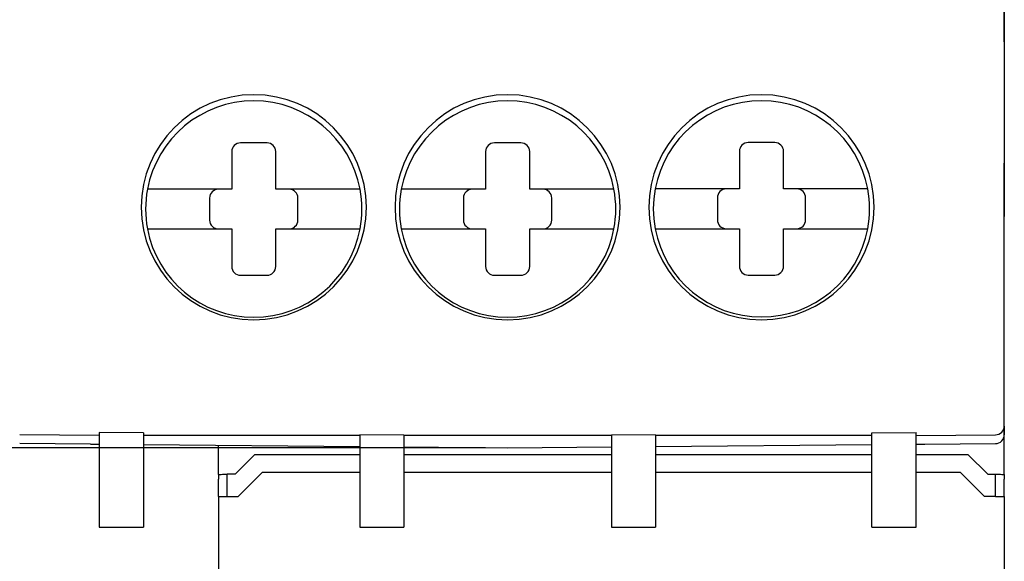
# Model space of a CAD drawing. Header units: millimetres. Extents: x 0 to 382, y 0 to 284.
# Tile 6 of 13: x 227 to 249, y 116 to 128. Entities that reach past the tile are written whole.
import ezdxf

# ---------------------------------------------------------------- set-up
doc = ezdxf.new("R2010")
doc.units = ezdxf.units.MM
doc.header["$LTSCALE"] = 2
doc.layers.get('DEFPOINTS').update_dxf_attribs({"color": 3})
doc.layers.add('0-DIM', color=3, linetype='Continuous')
doc.layers.add('0-VIS', color=7, linetype='Continuous')
doc.styles.add('ROMANS', font='romans.shx', dxfattribs={"width": 0.85})
doc.dimstyles.new('STAND01', dxfattribs={"dimtxt": 2.5, "dimasz": 2.5, "dimexe": 1, "dimexo": 0.5, "dimgap": 1, "dimtad": 1, "dimdec": 8, "dimdsep": 46, "dimtxsty": 'ROMANS', "dimcen": 0.09, "dimadec": 8, "dimazin": 2, "dimtp": 0.05, "dimtm": 0.05, "dimtfac": 0.6, "dimtdec": 8, "dimtmove": 0, "dimatfit": 0, "dimfxl": 1, "dimtolj": 1, "dimarcsym": 0})

# ---------------------------------------------------------------- blocks, each defined once
blk = doc.blocks.new('*D2')
at = {"layer": '0-DIM', "color": 0, "lineweight": -2}
for p, q in [((231.969, 197.625), (210.274, 197.625)), ((211.274, 195.125), (211.274, 102.125)), ((231.932, 99.625), (210.274, 99.625))]:
    blk.add_line(p, q, dxfattribs=at)
at = {"layer": '0-DIM', "color": 0}
for points in [[(210.857, 195.125), (211.69, 195.125), (211.274, 197.625)], [(210.857, 102.125), (211.69, 102.125), (211.274, 99.625)]]:
    blk.add_solid(points, dxfattribs=at)
at = {"layer": 'DEFPOINTS', "color": 0}
for p in [(232.469, 197.625), (211.274, 99.625), (232.432, 99.625)]:
    blk.add_point(p, dxfattribs=at)
at = {"layer": '0-DIM', "color": 0, "insert": (209.024, 148.625), "char_height": 2.5, "attachment_point": 5, "rotation": 90, "style": 'ROMANS'}
blk.add_mtext('\\A1;98', dxfattribs=at)
blk = doc.blocks.new('*D3')
at = {"layer": '0-DIM', "color": 0, "lineweight": -2}
for p, q in [((231.932, 201.625), (205.274, 201.625)), ((206.274, 98.129), (206.274, 199.125)), ((231.932, 95.629), (205.274, 95.629))]:
    blk.add_line(p, q, dxfattribs=at)
at = {"layer": '0-DIM', "color": 0}
for points in [[(205.857, 199.125), (206.69, 199.125), (206.274, 201.625)], [(205.857, 98.129), (206.69, 98.129), (206.274, 95.629)]]:
    blk.add_solid(points, dxfattribs=at)
at = {"layer": 'DEFPOINTS', "color": 0}
for p in [(206.274, 201.625), (232.432, 201.625), (232.432, 95.629)]:
    blk.add_point(p, dxfattribs=at)
at = {"layer": '0-DIM', "color": 0, "insert": (204.024, 148.627), "char_height": 2.5, "attachment_point": 5, "rotation": 90, "style": 'ROMANS'}
blk.add_mtext('\\A1;106', dxfattribs=at)
blk = doc.blocks.new('*D4')
at = {"layer": '0-DIM', "color": 0, "lineweight": -2}
for p, q in [((230.982, 193.625), (215.274, 193.625)), ((216.274, 191.125), (216.274, 106.125)), ((230.982, 103.625), (215.274, 103.625))]:
    blk.add_line(p, q, dxfattribs=at)
at = {"layer": '0-DIM', "color": 0}
for points in [[(215.857, 191.125), (216.69, 191.125), (216.274, 193.625)], [(215.857, 106.125), (216.69, 106.125), (216.274, 103.625)]]:
    blk.add_solid(points, dxfattribs=at)
at = {"layer": 'DEFPOINTS', "color": 0}
for p in [(231.482, 193.625), (216.274, 103.625), (231.482, 103.625)]:
    blk.add_point(p, dxfattribs=at)
at = {"layer": '0-DIM', "color": 0, "insert": (214.024, 148.625), "char_height": 2.5, "attachment_point": 5, "rotation": 90, "style": 'ROMANS'}
blk.add_mtext('\\A1;90', dxfattribs=at)
blk = doc.blocks.new('*D7')
at = {"layer": '0-DIM', "color": 0, "lineweight": -2}
for p, q in [((237.482, 178.825), (220.274, 178.825)), ((221.274, 176.325), (221.274, 120.925)), ((237.482, 118.425), (220.274, 118.425))]:
    blk.add_line(p, q, dxfattribs=at)
at = {"layer": '0-DIM', "color": 0}
for points in [[(220.857, 176.325), (221.69, 176.325), (221.274, 178.825)], [(220.857, 120.925), (221.69, 120.925), (221.274, 118.425)]]:
    blk.add_solid(points, dxfattribs=at)
at = {"layer": 'DEFPOINTS', "color": 0}
for p in [(237.982, 178.825, 80.024), (221.274, 118.425), (237.982, 118.425, 80.024)]:
    blk.add_point(p, dxfattribs=at)
at = {"layer": '0-DIM', "color": 0, "insert": (219.024, 148.625), "char_height": 2.5, "attachment_point": 5, "rotation": 90, "style": 'ROMANS'}
blk.add_mtext('\\A1;60.5', dxfattribs=at)

msp = doc.modelspace()

# ---------------------------------------------------------------- linework, layer by layer
for p, q in [((249.23179276, 130.475), (249.23179276, 124.875)), ((249.23179276, 118.275), (249.23179276, 124.875)), ((231.43179276, 118.275), (231.43179276, 118.48216098)), ((231.43179276, 117.82325463), (231.43179276, 118.275)), ((232.25752869, 118.275), (231.80752869, 117.825)), ((232.25752869, 118.275), (234.63179276, 118.275)), ((235.63179276, 118.275), (240.33179276, 118.275)), ((241.33179276, 118.275), (246.23179276, 118.275)), ((247.23179276, 118.275), (248.40605683, 118.275)), ((248.40605683, 118.275), (248.85605683, 117.825)), ((249.23179276, 117.82325463), (249.23179276, 118.275)), ((231.43179276, 117.82325463), (231.43179276, 117.71585323)), ((231.80752869, 117.825), (231.63179276, 117.825)), ((231.63179276, 117.52325463), (231.63179276, 117.825)), ((231.88179276, 117.325), (232.43179276, 117.875)), ((232.43179276, 117.875), (234.63179276, 117.875)), ((235.63179276, 117.875), (240.33179276, 117.875)), ((241.33179276, 117.875), (246.23179276, 117.875)), ((247.23179276, 117.875), (248.23179276, 117.875)), ((248.78179276, 117.325), (248.23179276, 117.875)), ((248.85605683, 117.825), (248.85781704, 117.82323979)), ((248.85605683, 117.825), (249.03179276, 117.825)), ((249.03179276, 117.52325463), (249.03179276, 117.825)), ((249.23179276, 117.82325463), (249.23179276, 117.71585323)), ((231.43179276, 117.32325463), (231.43179276, 117.71585323)), ((249.23179276, 117.32325463), (249.23179276, 117.71585323)), ((231.43179276, 117.32325463), (231.43179276, 106.54053535)), ((231.63179276, 117.41762145), (231.63179276, 117.52325463)), ((231.63179276, 117.325), (231.63179276, 117.41762145)), ((231.63179276, 117.325), (231.88179276, 117.325)), ((249.03179276, 117.325), (248.78179276, 117.325)), ((249.03179276, 117.41762145), (249.03179276, 117.52325463)), ((249.03179276, 117.325), (249.03179276, 117.41762145)), ((249.23179276, 117.32325463), (249.23179276, 106.54053535))]:
    msp.add_line(p, q)
at = {"extrusion": (0, 0, -1)}
for centre, major_axis, start_param, end_param in [((231.63179276, 117.82325463), (-0.2, 0), 0, 1.5707963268), ((249.03179276, 117.82325463), (0.2, 0), 4.7123889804, 6.2831853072), ((231.63179276, 117.32325463), (-0.2, 0), 0, 1.5707963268), ((249.03179276, 117.32325463), (0.2, 0), 4.7123889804, 6.2831853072)]:
    msp.add_ellipse(centre, major_axis=major_axis, ratio=0.0087268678, start_param=start_param, end_param=end_param, dxfattribs=at)
at = {"layer": '0-VIS'}
for p, q in [((249.23179277, 127.625, 80.02426407), (249.23179277, 128.72352814, 80.02426407)), ((249.23179277, 127.625, 80.02426407), (249.23179277, 123.66789322, 80.02426407)), ((244.03179276, 125.33995036, 80.02426407), (243.43179276, 125.33995036, 80.02426407)), ((231.73179276, 125.135, 80.02426407), (231.73179276, 124.285, 80.02426407)), ((232.53179276, 125.335, 80.02426407), (231.93179276, 125.335, 80.02426407)), ((232.73179276, 124.285, 80.02426407), (232.73179276, 125.135, 80.02426407)), ((237.48179276, 125.135, 80.02426407), (237.48179276, 124.285, 80.02426407)), ((238.28179276, 125.335, 80.02426407), (237.68179276, 125.335, 80.02426407)), ((238.48179276, 124.285, 80.02426407), (238.48179276, 125.135, 80.02426407)), ((243.23179276, 125.13995036, 80.02426407), (243.23179276, 124.28995036, 80.02426407)), ((244.23179276, 124.28995036, 80.02426407), (244.23179276, 125.13995036, 80.02426407)), ((231.73179276, 124.285, 80.02426407), (230.33442617, 124.285, 80.02426407)), ((234.12915936, 124.285, 80.02426407), (232.73179276, 124.285, 80.02426407)), ((237.48179276, 124.285, 80.02426407), (236.08442617, 124.285, 80.02426407)), ((239.87915936, 124.285, 80.02426407), (238.48179276, 124.285, 80.02426407)), ((243.23179276, 124.28995036, 80.02426407), (241.83442617, 124.28995036, 80.02426407)), ((245.62915936, 124.28995036, 80.02426407), (244.23179276, 124.28995036, 80.02426407)), ((231.23179276, 124.085, 80.02426407), (231.23179276, 123.585, 80.02426407)), ((233.23179276, 123.585, 80.02426407), (233.23179276, 124.085, 80.02426407)), ((236.98179276, 124.085, 80.02426407), (236.98179276, 123.585, 80.02426407)), ((238.98179276, 123.585, 80.02426407), (238.98179276, 124.085, 80.02426407)), ((242.73179276, 124.08995036, 80.02426407), (242.73179276, 123.58995036, 80.02426407)), ((244.73179276, 123.58995036, 80.02426407), (244.73179276, 124.08995036, 80.02426407)), ((249.23179277, 118.92144712, 80.02426407), (249.23179277, 123.66789322, 80.02426407)), ((230.33442617, 123.385, 80.02426407), (231.73179276, 123.385, 80.02426407)), ((231.73179276, 123.385, 80.02426407), (231.73179276, 122.535, 80.02426407)), ((232.73179276, 123.385, 80.02426407), (234.12915936, 123.385, 80.02426407)), ((232.73179276, 122.535, 80.02426407), (232.73179276, 123.385, 80.02426407)), ((236.08442617, 123.385, 80.02426407), (237.48179276, 123.385, 80.02426407)), ((237.48179276, 123.385, 80.02426407), (237.48179276, 122.535, 80.02426407)), ((238.48179276, 123.385, 80.02426407), (239.87915936, 123.385, 80.02426407)), ((238.48179276, 122.535, 80.02426407), (238.48179276, 123.385, 80.02426407)), ((241.83442617, 123.38995036, 80.02426407), (243.23179276, 123.38995036, 80.02426407)), ((243.23179276, 123.38995036, 80.02426407), (243.23179276, 122.53995036, 80.02426407)), ((244.23179276, 123.38995036, 80.02426407), (245.62915936, 123.38995036, 80.02426407)), ((244.23179276, 122.53995036, 80.02426407), (244.23179276, 123.38995036, 80.02426407)), ((231.93179276, 122.335, 80.02426407), (232.53179276, 122.335, 80.02426407)), ((237.68179276, 122.335, 80.02426407), (238.28179276, 122.335, 80.02426407)), ((243.43179276, 122.33995036, 80.02426407), (244.03179276, 122.33995036, 80.02426407)), ((249.23179277, 118.91365961, 80.02426407), (249.23179277, 118.7214395, 80.02426407)), ((228.73179276, 118.70573114, 80.02426407), (226.93004745, 118.72145474, 80.02426407)), ((228.73179276, 118.77381713, 80.02426407), (228.73179276, 116.625, 80.02426407)), ((229.73179276, 118.76509026, 80.02426407), (228.73179276, 118.77381713, 80.02426407)), ((229.73179276, 118.76509026, 80.02426407), (229.73179276, 116.625, 80.02426407)), ((234.63179276, 118.70573114, 80.02426407), (229.73179276, 118.70573114, 80.02426407)), ((234.63179276, 118.72232861, 80.02426407), (234.63179276, 116.625, 80.02426407)), ((235.63179276, 118.71360174, 80.02426407), (234.63179276, 118.72232861, 80.02426407)), ((235.63179276, 118.71360174, 80.02426407), (235.63179276, 116.625, 80.02426407)), ((240.33179276, 118.70573114, 80.02426407), (235.63179276, 118.70573114, 80.02426407)), ((241.33179276, 118.72232861, 80.02426407), (240.33179276, 118.71360174, 80.02426407)), ((240.33179276, 118.71360174, 80.02426407), (240.33179276, 116.625, 80.02426407)), ((241.33179276, 118.72232861, 80.02426407), (241.33179276, 116.625, 80.02426407)), ((246.23179276, 118.70573114, 80.02426407), (241.33179276, 118.70573114, 80.02426407)), ((246.23179276, 118.76509026, 80.02426407), (247.23179276, 118.77381713, 80.02426407)), ((246.23179276, 116.625, 80.02426407), (246.23179276, 118.76509026, 80.02426407)), ((247.23179276, 116.625, 80.02426407), (247.23179276, 118.77381713, 80.02426407)), ((247.23179276, 118.70573114, 80.02426407), (249.03353808, 118.72145474, 80.02426407)), ((228.53179276, 118.5074689, 80.02426407), (226.93004745, 118.52144712, 80.02426407)), ((228.53179276, 118.5074689, 80.02426407), (228.73179276, 118.50572353, 80.02426407)), ((229.73179276, 118.49699666, 80.02426407), (234.63179276, 118.45423501, 80.02426407)), ((235.63179276, 118.44550814, 80.02426407), (237.98179276, 118.425, 80.02426407)), ((237.98179277, 118.425, 80.02426407), (240.33179276, 118.44550814, 80.02426407)), ((241.33179276, 118.45423501, 80.02426407), (246.23179276, 118.49699666, 80.02426407)), ((247.23179276, 118.50572353, 80.02426407), (247.43179277, 118.5074689, 80.02426407)), ((247.43179277, 118.5074689, 80.02426407), (249.03353748, 118.52144711, 80.02426407)), ((228.73179276, 116.625, 80.02426407), (229.73179276, 116.625, 80.02426407)), ((234.63179276, 116.625, 80.02426407), (235.63179276, 116.625, 80.02426407)), ((240.33179276, 116.625, 80.02426407), (241.33179276, 116.625, 80.02426407)), ((246.23179276, 116.625, 80.02426407), (247.23179276, 116.625, 80.02426407))]:
    msp.add_line(p, q, dxfattribs=at)
for centre, radius, start, end in [((232.23179276, 123.875, 80.02426407), 2.55, 90, 270), ((232.23179276, 123.835, 80.02426407), 2.45, 10.583802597, 169.416197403), ((232.23179276, 123.875, 80.02426407), 2.55, 270, 90), ((237.98179276, 123.875, 80.02426407), 2.55, 90, 270), ((237.98179276, 123.835, 80.02426407), 2.45, 10.583802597, 169.416197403), ((237.98179276, 123.875, 80.02426407), 2.55, 270, 90), ((243.73179276, 123.875, 80.02426407), 2.55, 90, 270), ((243.73179276, 123.83995036, 80.02426407), 2.45, 10.583802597, 169.416197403), ((243.73179276, 123.875, 80.02426407), 2.55, 270, 90), ((243.43179276, 125.13995036, 80.02426407), 0.2, 90, 180), ((244.03179276, 125.13995036, 80.02426407), 0.2, 0, 90), ((231.93179276, 125.135, 80.02426407), 0.2, 90, 180), ((232.53179276, 125.135, 80.02426407), 0.2, 0, 90), ((237.68179276, 125.135, 80.02426407), 0.2, 90, 180), ((238.28179276, 125.135, 80.02426407), 0.2, 0, 90), ((232.23179276, 123.835, 80.02426407), 2.45, 169.416197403, 190.583802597), ((231.43179276, 124.085, 80.02426407), 0.2, 90, 180), ((233.03179276, 124.085, 80.02426407), 0.2, 0, 90), ((232.23179276, 123.835, 80.02426407), 2.45, 349.416197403, 10.583802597), ((237.98179276, 123.835, 80.02426407), 2.45, 169.416197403, 190.583802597), ((237.18179276, 124.085, 80.02426407), 0.2, 90, 180), ((238.78179276, 124.085, 80.02426407), 0.2, 0, 90), ((237.98179276, 123.835, 80.02426407), 2.45, 349.416197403, 10.583802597), ((243.73179276, 123.83995036, 80.02426407), 2.45, 169.416197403, 190.583802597), ((242.93179276, 124.08995036, 80.02426407), 0.2, 90, 180), ((244.53179276, 124.08995036, 80.02426407), 0.2, 0, 90), ((243.73179276, 123.83995036, 80.02426407), 2.45, 349.416197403, 10.583802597), ((231.43179276, 123.585, 80.02426407), 0.2, 180, 270), ((233.03179276, 123.585, 80.02426407), 0.2, 270, 0), ((237.18179276, 123.585, 80.02426407), 0.2, 180, 270), ((238.78179276, 123.585, 80.02426407), 0.2, 270, 0), ((242.93179276, 123.58995036, 80.02426407), 0.2, 180, 270), ((244.53179276, 123.58995036, 80.02426407), 0.2, 270, 0), ((232.23179276, 123.835, 80.02426407), 2.45, 190.583802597, 349.416197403), ((237.98179276, 123.835, 80.02426407), 2.45, 190.583802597, 349.416197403), ((243.73179276, 123.83995036, 80.02426407), 2.45, 190.583802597, 349.416197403), ((231.93179276, 122.535, 80.02426407), 0.2, 180, 270), ((232.53179276, 122.535, 80.02426407), 0.2, 270, 0), ((237.68179276, 122.535, 80.02426407), 0.2, 180, 270), ((238.28179276, 122.535, 80.02426407), 0.2, 270, 0), ((243.43179276, 122.53995036, 80.02426407), 0.2, 180, 270), ((244.03179276, 122.53995036, 80.02426407), 0.2, 270, 0), ((249.03179277, 118.92144712, 80.02426407), 0.2, 270.5, 0), ((249.03179277, 118.7214395, 80.02426407), 0.2, 270.5, 0)]:
    msp.add_arc(centre, radius, start, end, dxfattribs=at)
for points, knots in [([(230.33442617, 124.285, 80.02426407), (230.2796275, 124.285, 80.02426407), (230.2162723, 124.285, 80.02426407), (230.16226642, 124.285, 80.02426407), (230.12082451, 124.285, 80.02426407), (230.08174202, 124.285, 80.02426407), (230.04371721, 124.285, 80.02426407), (229.98795888, 124.285, 80.02426407), (229.94356232, 124.285, 80.02426407), (229.90629453, 124.285, 80.02426407), (229.87053766, 124.285, 80.02426407), (229.84724344, 124.285, 80.02426407), (229.83397538, 124.285, 80.02426407), (229.82680823, 124.285, 80.02426407), (229.82347385, 124.285, 80.02426407), (229.82347385, 124.285, 80.02426407)], [0.225669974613, 0.225669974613, 0.225669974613, 0.225669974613, 0.242109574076, 0.242109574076, 0.242109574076, 0.254724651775, 0.254724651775, 0.254724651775, 0.27322298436, 0.27322298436, 0.27322298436, 0.290971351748, 0.290971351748, 0.290971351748, 0.300558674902, 0.300558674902, 0.300558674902, 0.300558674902]), ([(234.64011168, 124.285, 80.02426407), (234.64011168, 124.285, 80.02426407), (234.62750752, 124.285, 80.02426407), (234.60596794, 124.285, 80.02426407), (234.57975522, 124.285, 80.02426407), (234.53447356, 124.285, 80.02426407), (234.48171058, 124.285, 80.02426407), (234.44321839, 124.285, 80.02426407), (234.39346019, 124.285, 80.02426407), (234.34520901, 124.285, 80.02426407), (234.30616252, 124.285, 80.02426407), (234.26447367, 124.285, 80.02426407), (234.21987469, 124.285, 80.02426407), (234.18899752, 124.285, 80.02426407), (234.15789729, 124.285, 80.02426407), (234.12915936, 124.285, 80.02426407)], [0.300558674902, 0.300558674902, 0.300558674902, 0.300558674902, 0.317891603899, 0.317891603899, 0.317891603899, 0.338985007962, 0.338985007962, 0.338985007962, 0.354373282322, 0.354373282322, 0.354373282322, 0.366825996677, 0.366825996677, 0.366825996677, 0.375447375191, 0.375447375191, 0.375447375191, 0.375447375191]), ([(236.08442617, 124.285, 80.02426407), (236.0296275, 124.285, 80.02426407), (235.9662723, 124.285, 80.02426407), (235.91226642, 124.285, 80.02426407), (235.87082451, 124.285, 80.02426407), (235.83174202, 124.285, 80.02426407), (235.79371721, 124.285, 80.02426407), (235.73795888, 124.285, 80.02426407), (235.69356232, 124.285, 80.02426407), (235.65629453, 124.285, 80.02426407), (235.62053766, 124.285, 80.02426407), (235.59724344, 124.285, 80.02426407), (235.58397538, 124.285, 80.02426407), (235.57680823, 124.285, 80.02426407), (235.57347385, 124.285, 80.02426407), (235.57347385, 124.285, 80.02426407)], [0.225669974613, 0.225669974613, 0.225669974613, 0.225669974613, 0.242109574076, 0.242109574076, 0.242109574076, 0.254724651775, 0.254724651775, 0.254724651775, 0.27322298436, 0.27322298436, 0.27322298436, 0.290971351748, 0.290971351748, 0.290971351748, 0.300558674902, 0.300558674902, 0.300558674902, 0.300558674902]), ([(240.39011168, 124.285, 80.02426407), (240.39011168, 124.285, 80.02426407), (240.37750752, 124.285, 80.02426407), (240.35596794, 124.285, 80.02426407), (240.32975522, 124.285, 80.02426407), (240.28447356, 124.285, 80.02426407), (240.23171058, 124.285, 80.02426407), (240.19321839, 124.285, 80.02426407), (240.14346019, 124.285, 80.02426407), (240.09520901, 124.285, 80.02426407), (240.05616252, 124.285, 80.02426407), (240.01447367, 124.285, 80.02426407), (239.96987469, 124.285, 80.02426407), (239.93899752, 124.285, 80.02426407), (239.90789729, 124.285, 80.02426407), (239.87915936, 124.285, 80.02426407)], [0.300558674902, 0.300558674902, 0.300558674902, 0.300558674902, 0.317891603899, 0.317891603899, 0.317891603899, 0.338985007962, 0.338985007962, 0.338985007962, 0.354373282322, 0.354373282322, 0.354373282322, 0.366825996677, 0.366825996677, 0.366825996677, 0.375447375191, 0.375447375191, 0.375447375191, 0.375447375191]), ([(241.83442617, 124.28995036, 80.02426407), (241.7796275, 124.28995036, 80.02426407), (241.7162723, 124.28995036, 80.02426407), (241.66226642, 124.28995036, 80.02426407), (241.62082451, 124.28995036, 80.02426407), (241.58174202, 124.28995036, 80.02426407), (241.54371721, 124.28995036, 80.02426407), (241.48795888, 124.28995036, 80.02426407), (241.44356232, 124.28995036, 80.02426407), (241.40629453, 124.28995036, 80.02426407), (241.37053766, 124.28995036, 80.02426407), (241.34724344, 124.28995036, 80.02426407), (241.33397538, 124.28995036, 80.02426407), (241.32680823, 124.28995036, 80.02426407), (241.32347385, 124.28995036, 80.02426407), (241.32347385, 124.28995036, 80.02426407)], [0.225669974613, 0.225669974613, 0.225669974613, 0.225669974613, 0.242109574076, 0.242109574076, 0.242109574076, 0.254724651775, 0.254724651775, 0.254724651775, 0.27322298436, 0.27322298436, 0.27322298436, 0.290971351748, 0.290971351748, 0.290971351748, 0.300558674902, 0.300558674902, 0.300558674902, 0.300558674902]), ([(246.14011168, 124.28995036, 80.02426407), (246.14011168, 124.28995036, 80.02426407), (246.12750752, 124.28995036, 80.02426407), (246.10596794, 124.28995036, 80.02426407), (246.07975522, 124.28995036, 80.02426407), (246.03447356, 124.28995036, 80.02426407), (245.98171058, 124.28995036, 80.02426407), (245.94321839, 124.28995036, 80.02426407), (245.89346019, 124.28995036, 80.02426407), (245.84520901, 124.28995036, 80.02426407), (245.80616252, 124.28995036, 80.02426407), (245.76447367, 124.28995036, 80.02426407), (245.71987469, 124.28995036, 80.02426407), (245.68899752, 124.28995036, 80.02426407), (245.65789729, 124.28995036, 80.02426407), (245.62915936, 124.28995036, 80.02426407)], [0.300558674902, 0.300558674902, 0.300558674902, 0.300558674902, 0.317891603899, 0.317891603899, 0.317891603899, 0.338985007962, 0.338985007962, 0.338985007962, 0.354373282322, 0.354373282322, 0.354373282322, 0.366825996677, 0.366825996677, 0.366825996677, 0.375447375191, 0.375447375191, 0.375447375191, 0.375447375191]), ([(229.82347385, 123.385, 80.02426407), (229.82347385, 123.385, 80.02426407), (229.83607801, 123.385, 80.02426407), (229.85761759, 123.385, 80.02426407), (229.88383031, 123.385, 80.02426407), (229.92911197, 123.385, 80.02426407), (229.98187495, 123.385, 80.02426407), (230.02036714, 123.385, 80.02426407), (230.07012534, 123.385, 80.02426407), (230.11837652, 123.385, 80.02426407), (230.15742301, 123.385, 80.02426407), (230.19911186, 123.385, 80.02426407), (230.24371084, 123.385, 80.02426407), (230.27458801, 123.385, 80.02426407), (230.30568824, 123.385, 80.02426407), (230.33442617, 123.385, 80.02426407)], [0.300558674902, 0.300558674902, 0.300558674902, 0.300558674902, 0.317891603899, 0.317891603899, 0.317891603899, 0.338985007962, 0.338985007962, 0.338985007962, 0.354373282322, 0.354373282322, 0.354373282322, 0.366825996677, 0.366825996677, 0.366825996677, 0.375447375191, 0.375447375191, 0.375447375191, 0.375447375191]), ([(234.12915936, 123.385, 80.02426407), (234.18395803, 123.385, 80.02426407), (234.24731322, 123.385, 80.02426407), (234.30131911, 123.385, 80.02426407), (234.34276102, 123.385, 80.02426407), (234.38184351, 123.385, 80.02426407), (234.41986832, 123.385, 80.02426407), (234.47562665, 123.385, 80.02426407), (234.52002321, 123.385, 80.02426407), (234.557291, 123.385, 80.02426407), (234.59304787, 123.385, 80.02426407), (234.61634209, 123.385, 80.02426407), (234.62961015, 123.385, 80.02426407), (234.6367773, 123.385, 80.02426407), (234.64011168, 123.385, 80.02426407), (234.64011168, 123.385, 80.02426407)], [0.225669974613, 0.225669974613, 0.225669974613, 0.225669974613, 0.242109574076, 0.242109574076, 0.242109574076, 0.254724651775, 0.254724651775, 0.254724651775, 0.27322298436, 0.27322298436, 0.27322298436, 0.290971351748, 0.290971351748, 0.290971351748, 0.300558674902, 0.300558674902, 0.300558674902, 0.300558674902]), ([(235.57347385, 123.385, 80.02426407), (235.57347385, 123.385, 80.02426407), (235.58607801, 123.385, 80.02426407), (235.60761759, 123.385, 80.02426407), (235.63383031, 123.385, 80.02426407), (235.67911197, 123.385, 80.02426407), (235.73187495, 123.385, 80.02426407), (235.77036714, 123.385, 80.02426407), (235.82012534, 123.385, 80.02426407), (235.86837652, 123.385, 80.02426407), (235.90742301, 123.385, 80.02426407), (235.94911186, 123.385, 80.02426407), (235.99371084, 123.385, 80.02426407), (236.02458801, 123.385, 80.02426407), (236.05568824, 123.385, 80.02426407), (236.08442617, 123.385, 80.02426407)], [0.300558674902, 0.300558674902, 0.300558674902, 0.300558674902, 0.317891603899, 0.317891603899, 0.317891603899, 0.338985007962, 0.338985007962, 0.338985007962, 0.354373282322, 0.354373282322, 0.354373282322, 0.366825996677, 0.366825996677, 0.366825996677, 0.375447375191, 0.375447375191, 0.375447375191, 0.375447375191]), ([(239.87915936, 123.385, 80.02426407), (239.93395803, 123.385, 80.02426407), (239.99731322, 123.385, 80.02426407), (240.05131911, 123.385, 80.02426407), (240.09276102, 123.385, 80.02426407), (240.13184351, 123.385, 80.02426407), (240.16986832, 123.385, 80.02426407), (240.22562665, 123.385, 80.02426407), (240.27002321, 123.385, 80.02426407), (240.307291, 123.385, 80.02426407), (240.34304787, 123.385, 80.02426407), (240.36634209, 123.385, 80.02426407), (240.37961015, 123.385, 80.02426407), (240.3867773, 123.385, 80.02426407), (240.39011168, 123.385, 80.02426407), (240.39011168, 123.385, 80.02426407)], [0.225669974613, 0.225669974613, 0.225669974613, 0.225669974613, 0.242109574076, 0.242109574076, 0.242109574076, 0.254724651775, 0.254724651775, 0.254724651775, 0.27322298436, 0.27322298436, 0.27322298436, 0.290971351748, 0.290971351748, 0.290971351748, 0.300558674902, 0.300558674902, 0.300558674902, 0.300558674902]), ([(241.32347385, 123.38995036, 80.02426407), (241.32347385, 123.38995036, 80.02426407), (241.33607801, 123.38995036, 80.02426407), (241.35761759, 123.38995036, 80.02426407), (241.38383031, 123.38995036, 80.02426407), (241.42911197, 123.38995036, 80.02426407), (241.48187495, 123.38995036, 80.02426407), (241.52036714, 123.38995036, 80.02426407), (241.57012534, 123.38995036, 80.02426407), (241.61837652, 123.38995036, 80.02426407), (241.65742301, 123.38995036, 80.02426407), (241.69911186, 123.38995036, 80.02426407), (241.74371084, 123.38995036, 80.02426407), (241.77458801, 123.38995036, 80.02426407), (241.80568824, 123.38995036, 80.02426407), (241.83442617, 123.38995036, 80.02426407)], [0.300558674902, 0.300558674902, 0.300558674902, 0.300558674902, 0.317891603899, 0.317891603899, 0.317891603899, 0.338985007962, 0.338985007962, 0.338985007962, 0.354373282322, 0.354373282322, 0.354373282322, 0.366825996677, 0.366825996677, 0.366825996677, 0.375447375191, 0.375447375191, 0.375447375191, 0.375447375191]), ([(245.62915936, 123.38995036, 80.02426407), (245.68395803, 123.38995036, 80.02426407), (245.74731322, 123.38995036, 80.02426407), (245.80131911, 123.38995036, 80.02426407), (245.84276102, 123.38995036, 80.02426407), (245.88184351, 123.38995036, 80.02426407), (245.91986832, 123.38995036, 80.02426407), (245.97562665, 123.38995036, 80.02426407), (246.02002321, 123.38995036, 80.02426407), (246.057291, 123.38995036, 80.02426407), (246.09304787, 123.38995036, 80.02426407), (246.11634209, 123.38995036, 80.02426407), (246.12961015, 123.38995036, 80.02426407), (246.1367773, 123.38995036, 80.02426407), (246.14011168, 123.38995036, 80.02426407), (246.14011168, 123.38995036, 80.02426407)], [0.225669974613, 0.225669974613, 0.225669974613, 0.225669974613, 0.242109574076, 0.242109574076, 0.242109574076, 0.254724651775, 0.254724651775, 0.254724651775, 0.27322298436, 0.27322298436, 0.27322298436, 0.290971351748, 0.290971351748, 0.290971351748, 0.300558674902, 0.300558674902, 0.300558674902, 0.300558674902])]:
    msp.add_open_spline(points, degree=3, knots=knots, dxfattribs=at)

# ---------------------------------------------------------------- dimensions: what is measured, and where the dimension line sits
at = {"layer": '0-DIM'}
for base, p1, p2, picture, middle in [((206.27358586, 201.62500001), (232.43179276, 95.6289237), (232.43179276, 201.62500001), '*D3', (206.27358586, 148.62696185)), ((211.27358586, 99.625), (232.46948647, 197.62500001), (232.43179276, 99.625), '*D2', (211.27358586, 148.625))]:
    dim = msp.add_linear_dim(base=base, p1=p1, p2=p2, angle=90, dimstyle='STAND01', override={"dimdec": 1}, dxfattribs=at)
    dim.commit()
    dim.dimension.update_dxf_attribs({"geometry": picture, "text_midpoint": middle, "dimtype": 160})
dim = msp.add_linear_dim(base=(216.2735858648, 103.625), p1=(231.4817927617, 193.625), p2=(231.4817927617, 103.625), angle=90, dimstyle='STAND01', dxfattribs=at)
dim.commit()
dim.dimension.update_dxf_attribs({"geometry": '*D4', "text_midpoint": (216.2735858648, 148.625), "dimtype": 160})
dim = msp.add_linear_dim(base=(221.27358586, 118.425), p1=(237.98179277, 178.825, 80.02426407), p2=(237.98179276, 118.425, 80.02426407), angle=90, dimstyle='STAND01', override={"dimdec": 1, "dimrnd": 0.5}, dxfattribs=at)
dim.commit()
dim.dimension.update_dxf_attribs({"geometry": '*D7', "text_midpoint": (219.02358586, 148.625)})

doc.saveas('drawing.dxf')
